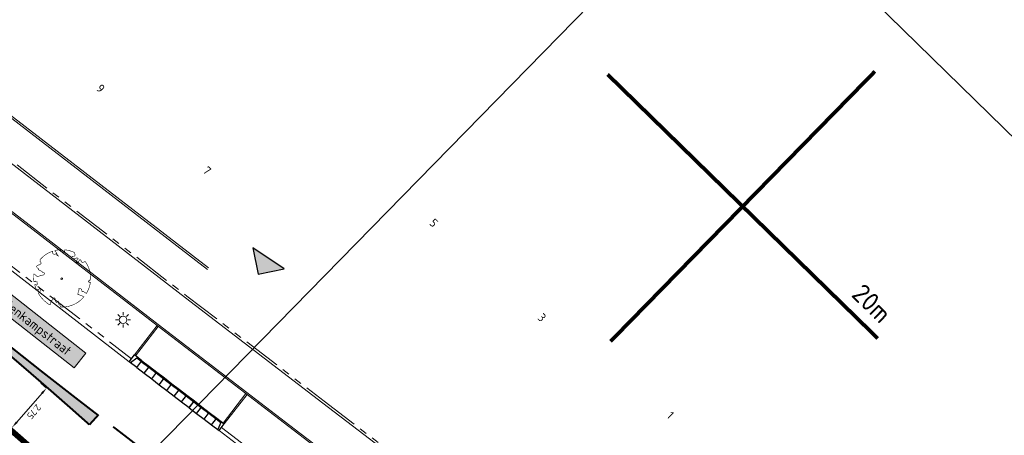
# Model space of a CAD drawing. Header units: metres. Extents: x 187485 to 190091, y 333584 to 335017.
# Tile 12 of 21: x 188994 to 189046, y 334003 to 334025. Entities that reach past the tile are written whole.
import ezdxf
from ezdxf.enums import TextEntityAlignment as Align
from ezdxf.lldxf.tags import DXFTag

# ---------------------------------------------------------------- set-up
doc = ezdxf.new("R2010")
doc.units = ezdxf.units.M
for name, pattern in [('VH-TROTTOIRBAND_180-200', [20, 10, -2, 2, -2, 2, -2]), ('VW-1-1_STREEP', [2, 1, -1]), ('VW-1-3_STREEP', [4, 1, -3])]:
    doc.linetypes.add(name, pattern=pattern)
doc.layers.get('Defpoints').update_dxf_attribs({"color": 151})
for name, color, linetype, lineweight in [('B-WE-OG-BEBOUWING-T18', 252, 'Continuous', 18), ('B-WE-OG-TOPOGRAFIE-T18', 7, 'Continuous', 18), ('N-WE-GR-BOOM-S', 7, 'Continuous', 18), ('N-WE-KL-ET_LS_OV_LICHTMAST-S', 7, 'Continuous', 25), ('N-WE-VH-KANTOPSLUITING_ELEMENT_INRIT_OENV-S', 1, 'Continuous', 25), ('N-WE-VH-KANTOPSLUITING_OPSLUITBAND_80X200-G', 5, 'VH-OPSLUITBAND_100X200', 15), ('N-WE-VH-KANTOPSLUITING_OPSLUITBAND_80X200_OENV-G', 1, 'VH-OPSLUITBAND_100X200', 15), ('N-WE-VH-KANTOPSLUITING_RIJWIELPADBAND_4-12 200-G', 5, 'VH-TROTTOIRBAND_180-200', 15), ('N-WE-VH-KANTOPSLUITING_TROTTOIRBAND_180 200_OENV-G', 1, 'VH-TROTTOIRBAND_180-200', 15), ('N-WE-VH-KANTOPSLUITING_VOORKANTBAND-G', 5, 'Continuous', 15), ('N-WE-VH-KANTOPSLUITING_VOORKANTBAND_OENV-G', 1, 'Continuous', 15), ('N-WE-VW-MARKERING_LANGS_STREEP_11_010_OENV-G', 1, 'VW-1-1_STREEP', 18), ('N-WE-VW-MARKERING_LANGS_STREEP_13_030_OENV-G', 1, 'VW-1-3_STREEP', 18), ('N-WE-VW-MARKERING_PUNTSTUK_OENV-V', 1, 'Continuous', 18), ('N-WE-VW-VRI-M', 7, 'Continuous', 20), ('N-WE-VW-VRI-ONTRUIMINGSTIJDEN_OTTO-G', 7, 'Continuous', 25)]:
    doc.layers.add(name, color=color, linetype=linetype, lineweight=lineweight)
doc.layers.add('X-XX-AL-INRIT_LOCATIE-S', color=7, linetype='Continuous')
doc.styles.add('NLCS-ISO-M200-T18', font='NLCS-ISO.ttf', dxfattribs={"height": 0.36})
doc.styles.add('NLCS-ISO-M200-T25', font='NLCS-ISO.ttf', dxfattribs={"height": 0.5})
doc.styles.add('NLCS-ISO-M200-T50', font='NLCS-ISO.ttf', dxfattribs={"height": 1})
doc.styles.add('NLCS-ISO-M250-T18', font='NLCS-ISO.ttf', dxfattribs={"height": 0.45})
doc.styles.add('NLCS-ISO-M500-T25', font='NLCS-ISO.ttf', dxfattribs={"height": 1.25})
tags = doc.linetypes.add('VH-OPSLUITBAND_100X200', pattern=[16, 8, -2, 4, -2]).pattern_tags.tags
tags[10:11] = [DXFTag(74, 4), DXFTag(75, 0), DXFTag(340, '0'), DXFTag(46, 1.0), DXFTag(50, 0.0), DXFTag(44, 0.0), DXFTag(45, 0.0)]
tags[8:9] = [DXFTag(74, 4), DXFTag(75, 0), DXFTag(340, '0'), DXFTag(46, 1.0), DXFTag(50, 0.0), DXFTag(44, 0.0), DXFTag(45, 0.0)]
tags[6:7] = [DXFTag(74, 4), DXFTag(75, 0), DXFTag(340, '0'), DXFTag(46, 1.0), DXFTag(50, 0.0), DXFTag(44, 0.0), DXFTag(45, 0.0)]
tags[4:5] = [DXFTag(74, 4), DXFTag(75, 0), DXFTag(340, '0'), DXFTag(46, 1.0), DXFTag(50, 0.0), DXFTag(44, 0.0), DXFTag(45, 0.0)]
doc.dimstyles.new('NLCS-M200-T18-PIJL_L2_H2', dxfattribs={"dimscale": 0.2, "dimtxt": 2.5, "dimasz": 1.8, "dimexe": 2, "dimexo": 2, "dimgap": 0.7, "dimtad": 1, "dimzin": 0, "dimdsep": 46, "dimtxsty": 'NLCS-ISO-M200-T18', "dimcen": 0, "dimdle": 2, "dimclrd": 256, "dimclre": 256, "dimclrt": 256, "dimazin": 0, "dimtfac": 1, "dimtdec": 3, "dimtofl": 0, "dimtmove": 0, "dimatfit": 3, "dimfxl": 2, "dimfxlon": 1, "dimtfillclr": 256, "dimtolj": 1, "dimtzin": 0, "dimlwd": -1, "dimlwe": -1, "dimarcsym": 0})

# ---------------------------------------------------------------- blocks, each defined once
blk = doc.blocks.new('SVH-INRITELEMENT_130 150_180X450X500_RECHTS')
for p, q in [((0, 0), (0, 0.45)), ((0, 0.45), (0.5, 0.45)), ((0, 0.4), (0.3, 0.4)), ((0, 0), (0.5, 0)), ((0.3, 0.4), (0.405, 0)), ((0.5, 0), (0.5, 0.45))]:
    blk.add_line(p, q)
blk = doc.blocks.new('SVH-INRITELEMENT_130 150_180X450X500_LINKS')
for p, q in [((-0.5, 0), (-0.5, 0.45)), ((0, 0.45), (-0.5, 0.45)), ((0, 0), (-0.5, 0)), ((-0.3, 0.4), (-0.405, 0)), ((0, 0.4), (-0.3, 0.4)), ((0, 0), (0, 0.45))]:
    blk.add_line(p, q)
blk = doc.blocks.new('SVH-INRITELEMENT_130 150_180X450X500_MIDDEN')
for p, q in [((0, 0), (0, 0.45)), ((0, 0.45), (0.5, 0.45)), ((0, 0.4), (0.5, 0.4)), ((0, 0), (0.5, 0)), ((0.5, 0), (0.5, 0.45))]:
    blk.add_line(p, q)
blk = doc.blocks.new('*U90')
at = {"const_width": 0.02}
blk.add_lwpolyline([(0.087, 0.942), (0.088, 0.944), (0.09, 0.946), (0.091, 0.948), (0.093, 0.949), (0.095, 0.951), (0.096, 0.952), (0.097, 0.954), (0.099, 0.956), (0.1, 0.958), (0.102, 0.96), (0.103, 0.963), (0.103, 0.967), (0.103, 0.972), (0.103, 0.977), (0.102, 0.983), (0.095, 1.007, -0.52938), (0.106, 1.02, -0.087139), (0.444, 0.925, -0.372341), (0.457, 0.895), (0.471, 0.824), (0.436, 0.789), (0.398, 0.797), (0.353, 0.763), (0.371, 0.72), (0.417, 0.705), (0.542, 0.734), (0.573, 0.717), (0.57, 0.691), (0.541, 0.673), (0.515, 0.588), (0.549, 0.534), (0.634, 0.669, -0.504641), (0.681, 0.628, 0.331948), (0.709, 0.584, 0.282008), (0.799, 0.601), (0.791, 0.597, -0.512156), (0.833, 0.597, -0.16076), (1.019, -0.011), (0.995, -0.034), (0.995, -0.059), (0.972, -0.063), (0.975, -0.088), (0.94, -0.076), (0.929, -0.104), (0.973, -0.133), (0.987, -0.144), (1.011, -0.12, -0.106371), (0.868, -0.522), (0.741, -0.44), (0.718, -0.456), (0.702, -0.389), (0.657, -0.335), (0.605, -0.335), (0.606, -0.398), (0.566, -0.536), (0.572, -0.562), (0.601, -0.566), (0.786, -0.637, -0.236298), (-0.045, -1.003, 0.159625), (-0.069, -0.954, 0.350802), (-0.063, -0.906, -0.504641), (-0.12, -0.879), (-0.106, -0.834), (-0.129, -0.792), (-0.16, -0.796), (-0.165, -0.829), (-0.188, -0.842), (-0.216, -0.821), (-0.24, -0.695), (-0.258, -0.677), (-0.304, -0.678), (-0.317, -0.733), (-0.336, -0.739), (-0.354, -0.785), (-0.401, -0.76, 0.733583), (-0.384, -0.795, -0.861625), (-0.374, -0.826, 0.279978), (-0.409, -0.879), (-0.407, -0.881, -0.827056), (-0.442, -0.917, -0.116774), (-0.83, -0.511), (-0.823, -0.51), (-0.817, -0.508), (-0.812, -0.506), (-0.808, -0.504), (-0.805, -0.502), (-0.803, -0.5), (-0.801, -0.497), (-0.754, -0.437), (-0.752, -0.435), (-0.752, -0.433), (-0.751, -0.431), (-0.75, -0.429), (-0.75, -0.427), (-0.749, -0.425), (-0.748, -0.422), (-0.747, -0.42), (-0.746, -0.417), (-0.744, -0.414), (-0.743, -0.411), (-0.741, -0.408), (-0.739, -0.405), (-0.738, -0.401), (-0.736, -0.398), (-0.735, -0.395), (-0.734, -0.392), (-0.734, -0.389), (-0.733, -0.386), (-0.733, -0.383), (-0.733, -0.381), (-0.734, -0.379), (-0.734, -0.377), (-0.735, -0.375), (-0.736, -0.374), (-0.738, -0.374), (-0.74, -0.373), (-0.742, -0.373), (-0.744, -0.373), (-0.746, -0.373), (-0.748, -0.373), (-0.75, -0.372), (-0.753, -0.371), (-0.755, -0.37), (-0.758, -0.369), (-0.76, -0.367), (-0.763, -0.365), (-0.765, -0.363), (-0.768, -0.361), (-0.771, -0.359), (-0.773, -0.357), (-0.776, -0.355), (-0.779, -0.352), (-0.781, -0.35), (-0.83, -0.406), (-0.832, -0.403), (-0.835, -0.4), (-0.837, -0.397), (-0.839, -0.394), (-0.841, -0.39), (-0.844, -0.388), (-0.848, -0.386), (-0.855, -0.385), (-0.864, -0.386), (-0.876, -0.388), (-0.891, -0.393, -0.040997), (-0.958, -0.205), (-0.923, -0.211), (-0.893, -0.231), (-0.876, -0.216), (-0.856, -0.185), (-0.875, -0.156), (-0.865, -0.113), (-0.904, -0.11), (-0.93, -0.085), (-0.978, -0.116, -0.05814), (-0.998, 0.166), (-0.97, 0.16), (-0.86, 0.073), (-0.812, 0.089), (-0.626, 0.139), (-0.61, 0.2), (-0.682, 0.229), (-0.693, 0.252), (-0.824, 0.317), (-0.827, 0.354), (-0.872, 0.391), (-0.89, 0.428), (-0.859, 0.476), (-0.792, 0.486), (-0.73, 0.527), (-0.729, 0.568), (-0.768, 0.613), (-0.757, 0.632), (-0.773, 0.662, -0.13428), (-0.333, 0.967, -0.541727), (-0.319, 0.957), (-0.322, 0.928), (-0.321, 0.913), (-0.319, 0.902), (-0.316, 0.893), (-0.312, 0.887), (-0.307, 0.882), (-0.302, 0.878), (-0.297, 0.875), (-0.293, 0.872), (-0.289, 0.868), (-0.286, 0.865), (-0.282, 0.862), (-0.279, 0.859), (-0.276, 0.857), (-0.273, 0.855), (-0.269, 0.854), (-0.266, 0.854), (-0.262, 0.855), (-0.258, 0.857), (-0.255, 0.859), (-0.25, 0.861), (-0.246, 0.863), (-0.242, 0.865), (-0.238, 0.867), (-0.234, 0.868), (-0.229, 0.869), (-0.225, 0.87), (-0.221, 0.871), (-0.217, 0.871), (-0.213, 0.872), (-0.21, 0.873), (-0.206, 0.874), (-0.203, 0.876), (-0.2, 0.879), (-0.197, 0.882), (-0.195, 0.885), (-0.193, 0.865), (-0.188, 0.86), (-0.167, 0.824), (-0.122, 0.799), (-0.185, 0.902), (-0.184, 0.905), (-0.183, 0.908), (-0.183, 0.911), (-0.183, 0.914), (-0.184, 0.917), (-0.185, 0.92), (-0.188, 0.923), (-0.191, 0.926), (-0.194, 0.929), (-0.199, 0.933), (-0.204, 0.938), (-0.21, 0.944), (-0.216, 0.951), (-0.223, 0.959), (-0.24, 0.98, -0.543104), (-0.234, 0.996, -0.046766), (-0.047, 1.023, -0.385168), (-0.036, 1.015), (-0.03, 0.976), (-0.028, 0.964), (-0.024, 0.956), (-0.021, 0.951), (-0.017, 0.947), (-0.013, 0.946), (-0.009, 0.945), (-0.005, 0.945), (-0.002, 0.945), (0.002, 0.944), (0.005, 0.943), (0.009, 0.942), (0.012, 0.941), (0.015, 0.939), (0.019, 0.938), (0.022, 0.936), (0.025, 0.935), (0.028, 0.934), (0.031, 0.932), (0.033, 0.931), (0.036, 0.929), (0.038, 0.928), (0.04, 0.926), (0.042, 0.924), (0.044, 0.922), (0.045, 0.92), (0.046, 0.919), (0.047, 0.917), (0.048, 0.915), (0.049, 0.914), (0.051, 0.913), (0.052, 0.912), (0.054, 0.912), (0.056, 0.912), (0.058, 0.913), (0.06, 0.914), (0.062, 0.915), (0.065, 0.916), (0.067, 0.918), (0.07, 0.921), (0.072, 0.923), (0.074, 0.926), (0.076, 0.929), (0.079, 0.932), (0.081, 0.935), (0.083, 0.937), (0.085, 0.94)], format="xyb", close=True, dxfattribs=at)
blk.add_circle((0, 0), 0.03)
at = {"color": 7, "style": 'NLCS-ISO-M500-T25'}
for tag, p in [('NR', (-0.492, -0.08)), ('NAAM', (-0.492, -0.32))]:
    blk.add_attdef(tag, p, '', height=0.2, dxfattribs=at)
at = {"color": 7, "style": 'NLCS-ISO-M500-T25', "flags": 1}
for tag, p in [('WETNAAM', (-0.492, -0.56)), ('STAMDIA', (-0.492, -0.8)), ('STAMOMTR', (-0.492, -1.04)), ('OPMERKING', (-0.492, -1.28)), ('HANDH_KAPPEN', (-0.492, -1.52))]:
    blk.add_attdef(tag, p, '', height=0.2, dxfattribs=at)
blk = doc.blocks.new('*U8')
at = {"layer": 'X-XX-AL-INRIT_LOCATIE-S'}
h = blk.add_hatch(color=256, dxfattribs=at)
h.dxf.hatch_style = 1
h.paths.add_polyline_path([(1, 5), (-1, 5), (0, 4)])
blk.add_lwpolyline([(1, 5), (-1, 5), (0, 4)], close=True, dxfattribs=at)
blk = doc.blocks.new('SKL-ET_OV_LICHTMAST-SO')
at = {"color": 0, "linetype": 'ByBlock', "lineweight": 18}
for points in [[(-1.25, 0), (-2, 0)], [(-1.41, 1.41), (-0.88, 0.88)], [(0, 2), (0, 1.25)], [(0.88, 0.88), (1.41, 1.41)], [(2, 0), (1.25, 0)], [(-1.41, -1.41), (-0.88, -0.88)], [(0, -1.25), (0, -2)], [(0.88, -0.88), (1.41, -1.41)]]:
    blk.add_lwpolyline(points, dxfattribs=at)
blk.add_circle((0, 0), 1, dxfattribs=at)
blk = doc.blocks.new('*D76')
at = {"layer": 'Defpoints', "color": 0, "transparency": 16777216}
for p in [(189033.382, 334005.274), (189028.573, 333991.066)]:
    blk.add_point(p, dxfattribs=at)
at = {"layer": 'N-WE-VW-VRI-M', "transparency": 16777216}
blk.add_line((189029.378, 333993.445), (189028.689, 333991.407), dxfattribs=at)
blk.add_solid([(189028.745, 333991.388), (189028.632, 333991.426), (189028.573, 333991.066)], dxfattribs=at)
at = {"layer": 'N-WE-VW-VRI-M', "transparency": 16777216, "insert": (189029.394, 333992.494), "char_height": 0.36, "attachment_point": 5, "rotation": 251.3024, "style": 'NLCS-ISO-M200-T18'}
blk.add_mtext('\\A1;R=15.00', dxfattribs=at)
blk = doc.blocks.new('*D106')
at = {"layer": 'Defpoints', "color": 0, "transparency": 16777216}
for p in [(188994.97, 334005.272), (188995.203, 334005.068), (188993.395, 334002.996)]:
    blk.add_point(p, dxfattribs=at)
at = {"layer": 'N-WE-VW-VRI-M', "transparency": 16777216}
for p, q in [((188994.97, 334005.272), (188994.669, 334005.535)), ((188993.398, 334003.471), (188994.733, 334005)), ((188993.161, 334003.2), (188992.86, 334003.463))]:
    blk.add_line(p, q, dxfattribs=at)
for points in [[(188994.778, 334004.961), (188994.688, 334005.04), (188994.97, 334005.272)], [(188993.443, 334003.432), (188993.353, 334003.511), (188993.161, 334003.2)]]:
    blk.add_solid(points, dxfattribs=at)
at = {"layer": 'N-WE-VW-VRI-M', "transparency": 16777216, "insert": (188994.307, 334004.025), "char_height": 0.36, "attachment_point": 5, "rotation": 228.8799, "style": 'NLCS-ISO-M200-T18'}
blk.add_mtext('\\A1;2.75', dxfattribs=at)

msp = doc.modelspace()

# ---------------------------------------------------------------- hatches: boundary and pattern name
at = {"layer": 'N-WE-VW-MARKERING_PUNTSTUK_OENV-V'}
h = msp.add_hatch(color=256, dxfattribs=at)
h.dxf.hatch_style = 1
edge = h.paths.add_edge_path()
edge.add_line((188991.042, 334008.728), (188991.232, 334008.948))
edge.add_arc((189149.308, 334202.628), 250, 230.77968, 232.32787)
edge.add_line((188996.523, 334004.748), (188997.6, 334003.916))
edge.add_line((188997.6, 334003.916), (188997.701, 334003.839))
edge.add_line((188997.701, 334003.839), (188997.243, 334003.335))
edge.add_arc((188830.833, 333816.766), 250, 48.26868, 49.2315)
edge.add_line((188994.085, 334006.105), (188991.042, 334008.728))

# ---------------------------------------------------------------- linework, layer by layer
at = {"layer": 'N-WE-VH-KANTOPSLUITING_OPSLUITBAND_80X200-G', "ltscale": 0.2}
for p, q in [((189001.058, 334008.41), (188982.589, 334022.67)), ((189008.333, 334002.829), (189001.058, 334008.41)), ((189014.698, 333997.969), (189008.333, 334002.829))]:
    msp.add_line(p, q, dxfattribs=at)
at = {"layer": 'N-WE-VH-KANTOPSLUITING_OPSLUITBAND_80X200-G', "ltscale": 0.2, "flags": 128}
msp.add_lwpolyline([(188869.231, 334116.821), (188871.199, 334113.426), (188876.13, 334109.77), (188878.404, 334107.812), (188882.139, 334104.875), (188888.829, 334099.774), (188895.74, 334094.455), (188907.178, 334085.729), (188917.256, 334078.027), (188925.721, 334071.628), (188933.007, 334065.944), (188940.175, 334060.472), (188945.08, 334056.724), (188947.029, 334055.342), (188951.036, 334052.28), (188957.092, 334047.823), (188957.956, 334047.127), (188980.124, 334029.728), (189003.547, 334011.643), (189003.547, 334011.643)], dxfattribs=at)
at = {"layer": 'N-WE-VH-KANTOPSLUITING_OPSLUITBAND_80X200_OENV-G', "ltscale": 0.2, "flags": 128}
for points in [[(188999.685, 334006.982), (189000.889, 334008.541)], [(189004.318, 334003.426), (189005.522, 334004.986)]]:
    msp.add_lwpolyline(points, dxfattribs=at)
at = {"layer": 'N-WE-VH-KANTOPSLUITING_RIJWIELPADBAND_4-12 200-G', "ltscale": 0.2}
msp.add_lwpolyline([(188979.227, 334027.88), (188983.914, 334024.427), (189002.4, 334010.153), (189009.67, 334004.576), (189016.028, 333999.721), (189024.425, 333993.392)], dxfattribs=at)
at = {"layer": 'N-WE-VH-KANTOPSLUITING_TROTTOIRBAND_180 200_OENV-G', "ltscale": 0.2, "flags": 128}
msp.add_lwpolyline([(188991.981, 334012.614), (188999.469, 334006.832)], dxfattribs=at)
msp.add_lwpolyline([(189004.229, 334003.179), (189006.984, 334001.066), (189013.356, 333996.2), (189021.025, 333990.42, 0.003552), (189021.479, 333990.083)], format="xyb", dxfattribs=at)
at = {"layer": 'N-WE-VH-KANTOPSLUITING_VOORKANTBAND-G'}
for p, q in [((188983.842, 334024.331), (189002.327, 334010.058)), ((189002.327, 334010.058), (189009.597, 334004.481)), ((189009.597, 334004.481), (189015.955, 333999.626))]:
    msp.add_line(p, q, dxfattribs=at)
for points in [[(188869.162, 334116.741), (188871.123, 334113.358), (188876.068, 334109.692), (188878.34, 334107.735), (188882.078, 334104.796), (188888.768, 334099.695), (188895.679, 334094.376), (188907.117, 334085.649), (188917.195, 334077.947), (188925.66, 334071.549), (188932.946, 334065.865), (188940.114, 334060.393), (188945.021, 334056.643), (188946.97, 334055.261), (188950.976, 334052.2), (188957.031, 334047.744), (188957.894, 334047.049), (188980.063, 334029.649), (189003.486, 334011.564)], [(188977.969, 334026.173), (188982.637, 334022.734), (189001.107, 334008.473), (189008.382, 334002.893), (189014.746, 333998.032), (189022.459, 333992.219)]]:
    msp.add_lwpolyline(points, dxfattribs=at)
at = {"layer": 'N-WE-VH-KANTOPSLUITING_VOORKANTBAND_OENV-G'}
msp.add_lwpolyline([(188991.859, 334012.455), (188999.347, 334006.673)], dxfattribs=at)
at = {"layer": 'N-WE-VH-KANTOPSLUITING_VOORKANTBAND_OENV-G', "flags": 128}
for points in [[(188999.621, 334007.03), (189000.825, 334008.59)], [(189004.381, 334003.378), (189005.585, 334004.937)]]:
    msp.add_lwpolyline(points, dxfattribs=at)
at = {"layer": 'N-WE-VH-KANTOPSLUITING_VOORKANTBAND_OENV-G'}
msp.add_lwpolyline([(189004.107, 334003.021), (189006.862, 334000.907), (189013.235, 333996.041), (189020.904, 333990.26, 0.029514), (189024.833, 333987.648, 0.344739), (189025.444, 333987.731)], format="xyb", dxfattribs=at)
at = {"layer": 'N-WE-VW-MARKERING_LANGS_STREEP_11_010_OENV-G', "const_width": 0.1, "flags": 128}
msp.add_lwpolyline([(188998.497, 334003.228), (188998.664, 334003.1, -0.003498), (189000.873, 334001.381)], format="xyb", dxfattribs=at)
at = {"layer": 'N-WE-VW-MARKERING_LANGS_STREEP_13_030_OENV-G', "const_width": 0.3, "flags": 128}
msp.add_lwpolyline([(189005.095, 333991.898), (189003.59, 333993.37, 0.015712), (188992.158, 334003.87), (188983.549, 334011.293), (188980.817, 334013.649), (188969.576, 334023.341, 0.005414), (188963.846, 334028.204, 0.003572), (188960.009, 334031.344, 0.003656), (188956.036, 334034.5, 0.000774)], format="xyb", dxfattribs=at)
at = {"layer": 'N-WE-VW-MARKERING_PUNTSTUK_OENV-V', "const_width": 0.1, "flags": 128}
msp.add_lwpolyline([(188991.042, 334008.728), (188991.232, 334008.948, 0.006755), (188996.523, 334004.748), (188997.6, 334003.916), (188997.701, 334003.839), (188997.243, 334003.335, 0.004201), (188994.085, 334006.105)], format="xyb", close=True, dxfattribs=at)
at = {"layer": 'N-WE-VW-VRI-ONTRUIMINGSTIJDEN_OTTO-G', "color": 253}
msp.add_lwpolyline([(188977.467, 333978.304), (189029.98, 333926.935), (189083.689, 333981.841), (189031.176, 334033.21)], close=True, dxfattribs=at)
at = {"layer": 'N-WE-VW-VRI-ONTRUIMINGSTIJDEN_OTTO-G', "color": 7, "const_width": 0.2}
for points in [[(189024.664, 334021.89), (189038.961, 334007.905)], [(189038.806, 334022.046), (189024.82, 334007.749)]]:
    msp.add_lwpolyline(points, dxfattribs=at)

# ---------------------------------------------------------------- block references
at = {"layer": 'N-WE-GR-BOOM-S', "xscale": 1.5, "yscale": 1.5}
msp.add_blockref('*U90', (188995.779, 334011.071), dxfattribs=at)
at = {"layer": 'N-WE-KL-ET_LS_OV_LICHTMAST-S', "xscale": 0.2, "yscale": 0.2, "zscale": 0.2}
msp.add_blockref('SKL-ET_OV_LICHTMAST-SO', (188999.025, 334008.891), dxfattribs=at)
at = {"layer": 'N-WE-VH-KANTOPSLUITING_ELEMENT_INRIT_OENV-S'}
for name, p, rotation in [('SVH-INRITELEMENT_130 150_180X450X500_LINKS', (188999.744, 334006.369), 322.4988123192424), ('SVH-INRITELEMENT_130 150_180X450X500_MIDDEN', (188999.744, 334006.369), 322.4988123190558), ('SVH-INRITELEMENT_130 150_180X450X500_MIDDEN', (189000.141, 334006.065), 322.4988123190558), ('SVH-INRITELEMENT_130 150_180X450X500_MIDDEN', (189000.537, 334005.76), 322.4988123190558), ('SVH-INRITELEMENT_130 150_180X450X500_MIDDEN', (189000.934, 334005.456), 322.4988123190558), ('SVH-INRITELEMENT_130 150_180X450X500_MIDDEN', (189001.331, 334005.151), 322.4988123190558), ('SVH-INRITELEMENT_130 150_180X450X500_MIDDEN', (189001.727, 334004.847), 322.4988123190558), ('SVH-INRITELEMENT_130 150_180X450X500_MIDDEN', (189002.124, 334004.543), 322.4988123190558), ('SVH-INRITELEMENT_130 150_180X450X500_MIDDEN', (189002.521, 334004.238), 322.4988123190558), ('SVH-INRITELEMENT_130 150_180X450X500_MIDDEN', (189002.917, 334003.934), 322.4988123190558), ('SVH-INRITELEMENT_130 150_180X450X500_MIDDEN', (189003.314, 334003.63), 322.4988123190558), ('SVH-INRITELEMENT_130 150_180X450X500_RECHTS', (189003.711, 334003.325), 322.4988123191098)]:
    msp.add_blockref(name, p, dxfattribs=dict(at, rotation=rotation))
at = {"layer": 'X-XX-AL-INRIT_LOCATIE-S', "rotation": 326.7847485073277}
msp.add_blockref('*U8', (189003.981, 334007.965), dxfattribs=at)

# ---------------------------------------------------------------- texts
at = {"layer": 'B-WE-OG-BEBOUWING-T18', "style": 'NLCS-ISO-M250-T18'}
for s, p in [('9', (188997.835, 334021.147)), ('7', (189003.463, 334016.795)), ('5', (189015.469, 334014.025)), ('3', (189021.191, 334009.014)), ('1', (189027.991, 334003.845))]:
    msp.add_text(s, height=0.45, rotation=315.63, dxfattribs=at).set_placement(p, align=Align.MIDDLE)
at = {"layer": 'B-WE-OG-TOPOGRAFIE-T18', "insert": (188994.182, 334009.064), "char_height": 0.5, "width": 6.40794, "attachment_point": 2, "rotation": 321.9435, "style": 'NLCS-ISO-M200-T25', "bg_fill": 17, "box_fill_scale": 1.5, "bg_fill_color": 256, "bg_fill_true_color": 14737364, "bg_fill_transparency": 0}
msp.add_mtext('Engelenkampstraat', dxfattribs=at)
at = {"layer": 'N-WE-VW-VRI-ONTRUIMINGSTIJDEN_OTTO-G', "insert": (189038.213, 334010.889), "char_height": 1, "attachment_point": 1, "rotation": 315.626, "style": 'NLCS-ISO-M200-T50'}
msp.add_mtext_dynamic_manual_height_columns('20m', width=18.68738, gutter_width=15, heights=[0], dxfattribs=at)

# ---------------------------------------------------------------- dimensions: what is measured, and where the dimension line sits
at = {"layer": 'N-WE-VW-VRI-M'}
dim = msp.add_aligned_dim(p1=(188993.395, 334002.996), p2=(188995.203, 334005.068), distance=0.31, dimstyle='NLCS-M200-T18-PIJL_L2_H2', dxfattribs=at)
dim.commit()
dim.dimension.update_dxf_attribs({"geometry": '*D106', "text_midpoint": (188994.307, 334004.025)})
dim = msp.add_radius_dim(center=(189033.382, 334005.274), mpoint=(189028.573, 333991.066), dimstyle='NLCS-M200-T18-PIJL_L2_H2', override={"dimpost": 'R=<>'}, dxfattribs=at)
dim.commit()
dim.dimension.update_dxf_attribs({"geometry": '*D76', "text_midpoint": (189029.091, 333992.597), "dimtype": 164})

doc.saveas('drawing.dxf')
